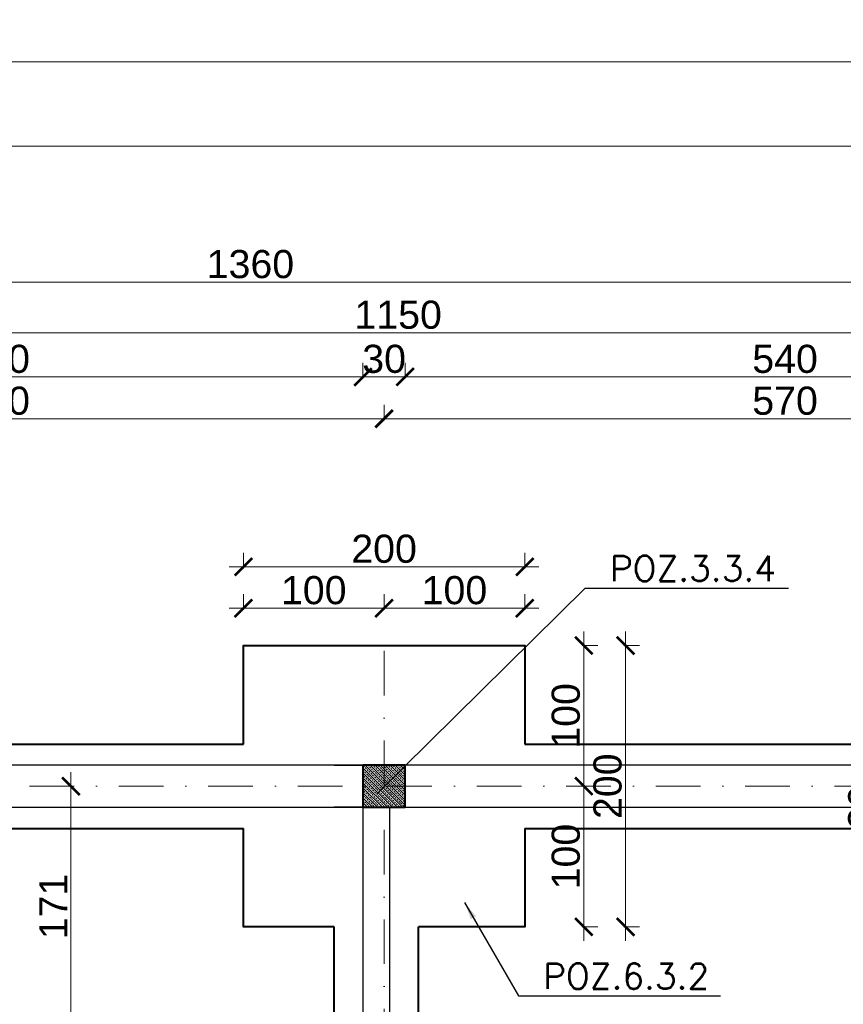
# Model space of a CAD drawing. Extents: x 4615668 to 9294084, y 5328875 to 10688993.
# Tile 14 of 67: x 4662442 to 4663027, y 5331297 to 5331997. Entities that reach past the tile are written whole.
import ezdxf

# ---------------------------------------------------------------- set-up
doc = ezdxf.new("R2010")
doc.units = 0
doc.header["$MEASUREMENT"] = 0
doc.linetypes.add('DASHDOT', pattern=[25.4, 12.7, -6.35, 0, -6.35])
for name, color, linetype, lineweight in [('hatch', 253, 'Continuous', 0), ('k', 7, 'Continuous', 13), ('K-OPISY', 252, 'Continuous', 15), ('K-SCIANY CIENKI', 163, 'Continuous', 30), ('K-SCIANY GRUBY', 195, 'Continuous', 40), ('K-WIDOK', 45, 'Continuous', 20), ('K-WYMIARY', 7, 'Continuous', 15), ('Osie', 175, 'DASHDOT', 9)]:
    doc.layers.add(name, color=color, linetype=linetype, lineweight=lineweight)
doc.styles.add('Arial Narrow 20', font='arial.ttf', dxfattribs={"height": 20})
doc.styles.add('Simplex', font='simplex.shx')
doc.dimstyles.new('1do100 ok', dxfattribs={"dimscale": 0.5, "dimtxt": 12, "dimasz": 25, "dimexe": 20, "dimexo": 0, "dimgap": 5, "dimtad": 1, "dimdec": 0, "dimzin": 9, "dimtxsty": 'Arial Narrow 20', "dimblk": 'ARCHTICK', "dimcen": 3, "dimdle": 20, "dimclrd": 256, "dimclre": 256, "dimclrt": 256, "dimadec": 0, "dimazin": 2, "dimtfac": 1, "dimtdec": 0, "dimtix": 1, "dimtmove": 2, "dimatfit": 3, "dimldrblk": 'NONE', "dimfxl": 0, "dimtvp": 1, "dimtolj": 1, "dimtzin": 0, "dimlwd": 5, "dimlwe": 5, "dimarcsym": 0})
doc.dimstyles.new('1do50', dxfattribs={"dimscale": 5, "dimtxt": 2.5, "dimasz": 2.5, "dimexe": 2.5, "dimexo": 0.5, "dimgap": 1, "dimtad": 1, "dimdec": 1, "dimrnd": 0.5, "dimzin": 12, "dimdsep": 46, "dimtxsty": 'Simplex', "dimblk": 'OBLIQUE', "dimcen": 0.5, "dimdle": 2.5, "dimclrd": 256, "dimclre": 256, "dimclrt": 256, "dimadec": 1, "dimazin": 3, "dimtfac": 1, "dimtdec": 1, "dimtix": 1, "dimtmove": 0, "dimatfit": 3, "dimfxl": 0, "dimtolj": 1, "dimtzin": 0, "dimarcsym": 0})

# ---------------------------------------------------------------- blocks, each defined once
blk = doc.blocks.new('_Oblique')
at = {"color": 0, "linetype": 'ByBlock', "lineweight": -2}
blk.add_line((-0.5, -0.5), (0.5, 0.5), dxfattribs=at)
blk = doc.blocks.new('G$C61CBF25F')
at = {"layer": 'Osie', "lineweight": 0, "ltscale": 2.5}
for p, q in [((855, 0), (855, 1880)), ((1525, 1780), (204.85, 1780)), ((1525, 1780), (204.85, 1780))]:
    blk.add_line(p, q, dxfattribs=at)
blk = doc.blocks.new('_ArchTick')
at = {"color": 0, "linetype": 'ByBlock', "const_width": 0.15}
blk.add_lwpolyline([(-0.5, -0.5), (0.5, 0.5)], dxfattribs=at)
blk = doc.blocks.new('*D7193')
at = {"layer": 'Defpoints', "color": 0}
for p in [(4662700.74, 5331713.66), (4662700.74, 5331520.52), (4662150.74, 5331466.58)]:
    blk.add_point(p, dxfattribs=at)
at = {"layer": 'k', "lineweight": 5, "ltscale": 40}
for p, q in [((4662150.74, 5331712.41), (4662150.74, 5331723.66)), ((4662700.74, 5331712.41), (4662700.74, 5331723.66)), ((4662140.74, 5331713.66), (4662710.74, 5331713.66))]:
    blk.add_line(p, q, dxfattribs=at)
at = {"layer": 'k', "linetype": 'ByBlock', "lineweight": 5, "xscale": 12.5, "yscale": 12.5, "zscale": 12.5, "rotation": 180}
blk.add_blockref('_ArchTick', (4662150.74, 5331713.66), dxfattribs=at)
at = {"layer": 'k', "linetype": 'ByBlock', "lineweight": 5, "xscale": 12.5, "yscale": 12.5, "zscale": 12.5}
blk.add_blockref('_ArchTick', (4662700.74, 5331713.66), dxfattribs=at)
at = {"layer": 'k', "lineweight": 0, "ltscale": 40, "insert": (4662425.74, 5331726.37), "char_height": 20, "attachment_point": 5, "style": 'Arial Narrow 20'}
blk.add_mtext('\\A1;550', dxfattribs=at)
blk = doc.blocks.new('_None')
blk = doc.blocks.new('*D7194')
at = {"layer": 'Defpoints', "color": 0}
for p in [(4663270.74, 5331713.66), (4663270.74, 5331539.84), (4662700.74, 5331520.52)]:
    blk.add_point(p, dxfattribs=at)
at = {"layer": 'k', "lineweight": 5, "ltscale": 40}
for p, q in [((4662700.74, 5331712.41), (4662700.74, 5331723.66)), ((4663270.74, 5331712.41), (4663270.74, 5331723.66)), ((4662690.74, 5331713.66), (4663280.74, 5331713.66))]:
    blk.add_line(p, q, dxfattribs=at)
at = {"layer": 'k', "linetype": 'ByBlock', "lineweight": 5, "xscale": 12.5, "yscale": 12.5, "zscale": 12.5, "rotation": 180}
blk.add_blockref('_ArchTick', (4662700.74, 5331713.66), dxfattribs=at)
at = {"layer": 'k', "linetype": 'ByBlock', "lineweight": 5, "xscale": 12.5, "yscale": 12.5, "zscale": 12.5}
blk.add_blockref('_ArchTick', (4663270.74, 5331713.66), dxfattribs=at)
at = {"layer": 'k', "lineweight": 0, "ltscale": 40, "insert": (4662985.74, 5331726.37), "char_height": 20, "attachment_point": 5, "style": 'Arial Narrow 20'}
blk.add_mtext('\\A1;570', dxfattribs=at)
blk = doc.blocks.new('*D7279')
at = {"layer": 'Defpoints', "color": 0}
for p in [(4662700.74, 5331578.96), (4662600.74, 5331552.38), (4662700.74, 5331552.38)]:
    blk.add_point(p, dxfattribs=at)
at = {"layer": 'k', "lineweight": 5, "ltscale": 40}
for p, q in [((4662600.74, 5331577.71), (4662600.74, 5331588.96)), ((4662700.74, 5331577.71), (4662700.74, 5331588.96)), ((4662590.74, 5331578.96), (4662710.74, 5331578.96))]:
    blk.add_line(p, q, dxfattribs=at)
at = {"layer": 'k', "linetype": 'ByBlock', "lineweight": 5, "xscale": 12.5, "yscale": 12.5, "zscale": 12.5, "rotation": 180}
blk.add_blockref('_ArchTick', (4662600.74, 5331578.96), dxfattribs=at)
at = {"layer": 'k', "linetype": 'ByBlock', "lineweight": 5, "xscale": 12.5, "yscale": 12.5, "zscale": 12.5}
blk.add_blockref('_ArchTick', (4662700.74, 5331578.96), dxfattribs=at)
at = {"layer": 'k', "lineweight": 0, "ltscale": 40, "insert": (4662650.74, 5331591.67), "char_height": 20, "attachment_point": 5, "style": 'Arial Narrow 20'}
blk.add_mtext('\\A1;100', dxfattribs=at)
blk = doc.blocks.new('*D7280')
at = {"layer": 'Defpoints', "color": 0}
for p in [(4662800.74, 5331578.96), (4662700.74, 5331552.38), (4662800.74, 5331552.38)]:
    blk.add_point(p, dxfattribs=at)
at = {"layer": 'k', "lineweight": 5, "ltscale": 40}
for p, q in [((4662700.74, 5331577.71), (4662700.74, 5331588.96)), ((4662800.74, 5331577.71), (4662800.74, 5331588.96)), ((4662690.74, 5331578.96), (4662810.74, 5331578.96))]:
    blk.add_line(p, q, dxfattribs=at)
at = {"layer": 'k', "linetype": 'ByBlock', "lineweight": 5, "xscale": 12.5, "yscale": 12.5, "zscale": 12.5, "rotation": 180}
blk.add_blockref('_ArchTick', (4662700.74, 5331578.96), dxfattribs=at)
at = {"layer": 'k', "linetype": 'ByBlock', "lineweight": 5, "xscale": 12.5, "yscale": 12.5, "zscale": 12.5}
blk.add_blockref('_ArchTick', (4662800.74, 5331578.96), dxfattribs=at)
at = {"layer": 'k', "lineweight": 0, "ltscale": 40, "insert": (4662750.74, 5331591.67), "char_height": 20, "attachment_point": 5, "style": 'Arial Narrow 20'}
blk.add_mtext('\\A1;100', dxfattribs=at)
blk = doc.blocks.new('*D7281')
at = {"layer": 'Defpoints', "color": 0}
for p in [(4662800.74, 5331608.39), (4662600.74, 5331552.38), (4662800.74, 5331552.38)]:
    blk.add_point(p, dxfattribs=at)
at = {"layer": 'k', "lineweight": 5, "ltscale": 40}
for p, q in [((4662600.74, 5331607.14), (4662600.74, 5331618.39)), ((4662800.74, 5331607.14), (4662800.74, 5331618.39)), ((4662590.74, 5331608.39), (4662810.74, 5331608.39))]:
    blk.add_line(p, q, dxfattribs=at)
at = {"layer": 'k', "linetype": 'ByBlock', "lineweight": 5, "xscale": 12.5, "yscale": 12.5, "zscale": 12.5, "rotation": 180}
blk.add_blockref('_ArchTick', (4662600.74, 5331608.39), dxfattribs=at)
at = {"layer": 'k', "linetype": 'ByBlock', "lineweight": 5, "xscale": 12.5, "yscale": 12.5, "zscale": 12.5}
blk.add_blockref('_ArchTick', (4662800.74, 5331608.39), dxfattribs=at)
at = {"layer": 'k', "lineweight": 0, "ltscale": 40, "insert": (4662700.74, 5331621.1), "char_height": 20, "attachment_point": 5, "style": 'Arial Narrow 20'}
blk.add_mtext('\\A1;200', dxfattribs=at)
blk = doc.blocks.new('*D7282')
at = {"layer": 'Defpoints', "color": 0}
for p in [(4662800.74, 5331552.38), (4662800.74, 5331452.38), (4662842.69, 5331452.38)]:
    blk.add_point(p, dxfattribs=at)
at = {"layer": 'k', "lineweight": 5, "ltscale": 40}
for p, q in [((4662842.69, 5331562.38), (4662842.69, 5331442.38)), ((4662841.44, 5331552.38), (4662852.69, 5331552.38)), ((4662841.44, 5331452.38), (4662852.69, 5331452.38))]:
    blk.add_line(p, q, dxfattribs=at)
at = {"layer": 'k', "linetype": 'ByBlock', "lineweight": 5, "xscale": 12.5, "yscale": 12.5, "zscale": 12.5}
for p, rotation in [((4662842.69, 5331552.38), 90), ((4662842.69, 5331452.38), 270)]:
    blk.add_blockref('_ArchTick', p, dxfattribs=dict(at, rotation=rotation))
at = {"layer": 'k', "lineweight": 0, "ltscale": 40, "insert": (4662829.98, 5331502.38), "char_height": 20, "attachment_point": 5, "rotation": 90, "style": 'Arial Narrow 20'}
blk.add_mtext('\\A1;100', dxfattribs=at)
blk = doc.blocks.new('*D7283')
at = {"layer": 'Defpoints', "color": 0}
for p in [(4662800.74, 5331452.38), (4662800.74, 5331352.38), (4662842.69, 5331352.38)]:
    blk.add_point(p, dxfattribs=at)
at = {"layer": 'k', "lineweight": 5, "ltscale": 40}
for p, q in [((4662842.69, 5331462.38), (4662842.69, 5331342.38)), ((4662841.44, 5331452.38), (4662852.69, 5331452.38)), ((4662841.44, 5331352.38), (4662852.69, 5331352.38))]:
    blk.add_line(p, q, dxfattribs=at)
at = {"layer": 'k', "linetype": 'ByBlock', "lineweight": 5, "xscale": 12.5, "yscale": 12.5, "zscale": 12.5}
for p, rotation in [((4662842.69, 5331452.38), 90), ((4662842.69, 5331352.38), 270)]:
    blk.add_blockref('_ArchTick', p, dxfattribs=dict(at, rotation=rotation))
at = {"layer": 'k', "lineweight": 0, "ltscale": 40, "insert": (4662829.98, 5331402.38), "char_height": 20, "attachment_point": 5, "rotation": 90, "style": 'Arial Narrow 20'}
blk.add_mtext('\\A1;100', dxfattribs=at)
blk = doc.blocks.new('*D7284')
at = {"layer": 'Defpoints', "color": 0}
for p in [(4662800.74, 5331552.38), (4662872.38, 5331552.38), (4662800.74, 5331352.38)]:
    blk.add_point(p, dxfattribs=at)
at = {"layer": 'k', "lineweight": 5, "ltscale": 40}
for p, q in [((4662872.38, 5331342.38), (4662872.38, 5331562.38)), ((4662871.13, 5331552.38), (4662882.38, 5331552.38)), ((4662871.13, 5331352.38), (4662882.38, 5331352.38))]:
    blk.add_line(p, q, dxfattribs=at)
at = {"layer": 'k', "linetype": 'ByBlock', "lineweight": 5, "xscale": 12.5, "yscale": 12.5, "zscale": 12.5}
for p, rotation in [((4662872.38, 5331552.38), 90), ((4662872.38, 5331352.38), 270)]:
    blk.add_blockref('_ArchTick', p, dxfattribs=dict(at, rotation=rotation))
at = {"layer": 'k', "lineweight": 0, "ltscale": 40, "insert": (4662859.67, 5331452.38), "char_height": 20, "attachment_point": 5, "rotation": 90, "style": 'Arial Narrow 20'}
blk.add_mtext('\\A1;200', dxfattribs=at)
blk = doc.blocks.new('*D7286')
at = {"layer": 'Defpoints', "color": 0}
for p in [(4662715.74, 5331743.41), (4662715.74, 5331467.38), (4663255.74, 5331467.38)]:
    blk.add_point(p, dxfattribs=at)
at = {"layer": 'k', "lineweight": 5, "ltscale": 40}
for p, q in [((4662715.74, 5331742.16), (4662715.74, 5331753.41)), ((4663255.74, 5331742.16), (4663255.74, 5331753.41)), ((4663265.74, 5331743.41), (4662705.74, 5331743.41))]:
    blk.add_line(p, q, dxfattribs=at)
at = {"layer": 'k', "linetype": 'ByBlock', "lineweight": 5, "xscale": 12.5, "yscale": 12.5, "zscale": 12.5, "rotation": 180}
blk.add_blockref('_ArchTick', (4662715.74, 5331743.41), dxfattribs=at)
at = {"layer": 'k', "linetype": 'ByBlock', "lineweight": 5, "xscale": 12.5, "yscale": 12.5, "zscale": 12.5}
blk.add_blockref('_ArchTick', (4663255.74, 5331743.41), dxfattribs=at)
at = {"layer": 'k', "lineweight": 0, "ltscale": 40, "insert": (4662985.74, 5331756.12), "char_height": 20, "attachment_point": 5, "style": 'Arial Narrow 20'}
blk.add_mtext('\\A1;540', dxfattribs=at)
blk = doc.blocks.new('*D7287')
at = {"layer": 'Defpoints', "color": 0}
for p in [(4662685.74, 5331743.41), (4662685.74, 5331467.38), (4662715.74, 5331467.38)]:
    blk.add_point(p, dxfattribs=at)
at = {"layer": 'k', "lineweight": 5, "ltscale": 40}
for p, q in [((4662685.74, 5331742.16), (4662685.74, 5331753.41)), ((4662715.74, 5331742.16), (4662715.74, 5331753.41)), ((4662685.74, 5331743.41), (4662673.24, 5331743.41)), ((4662725.74, 5331743.41), (4662675.74, 5331743.41)), ((4662715.74, 5331743.41), (4662728.24, 5331743.41))]:
    blk.add_line(p, q, dxfattribs=at)
at = {"layer": 'k', "linetype": 'ByBlock', "lineweight": 5, "xscale": 12.5, "yscale": 12.5, "zscale": 12.5}
blk.add_blockref('_ArchTick', (4662685.74, 5331743.41), dxfattribs=at)
at = {"layer": 'k', "linetype": 'ByBlock', "lineweight": 5, "xscale": 12.5, "yscale": 12.5, "zscale": 12.5, "rotation": 180}
blk.add_blockref('_ArchTick', (4662715.74, 5331743.41), dxfattribs=at)
at = {"layer": 'k', "lineweight": 0, "ltscale": 40, "insert": (4662700.74, 5331756.13), "char_height": 20, "attachment_point": 5, "style": 'Arial Narrow 20'}
blk.add_mtext('\\A1;30', dxfattribs=at)
blk = doc.blocks.new('*D7288')
at = {"layer": 'Defpoints', "color": 0}
for p in [(4662165.74, 5331743.41), (4662165.74, 5331467.38), (4662685.74, 5331467.38)]:
    blk.add_point(p, dxfattribs=at)
at = {"layer": 'k', "lineweight": 5, "ltscale": 40}
for p, q in [((4662165.74, 5331742.16), (4662165.74, 5331753.41)), ((4662685.74, 5331742.16), (4662685.74, 5331753.41)), ((4662695.74, 5331743.41), (4662155.74, 5331743.41))]:
    blk.add_line(p, q, dxfattribs=at)
at = {"layer": 'k', "linetype": 'ByBlock', "lineweight": 5, "xscale": 12.5, "yscale": 12.5, "zscale": 12.5, "rotation": 180}
blk.add_blockref('_ArchTick', (4662165.74, 5331743.41), dxfattribs=at)
at = {"layer": 'k', "linetype": 'ByBlock', "lineweight": 5, "xscale": 12.5, "yscale": 12.5, "zscale": 12.5}
blk.add_blockref('_ArchTick', (4662685.74, 5331743.41), dxfattribs=at)
at = {"layer": 'k', "lineweight": 0, "ltscale": 40, "insert": (4662425.74, 5331756.12), "char_height": 20, "attachment_point": 5, "style": 'Arial Narrow 20'}
blk.add_mtext('\\A1;520', dxfattribs=at)
blk = doc.blocks.new('*D7298')
at = {"layer": 'Defpoints', "color": 0}
for p in [(4662533.23, 5331452.38), (4662478.18, 5331281.37), (4662533.23, 5331281.37)]:
    blk.add_point(p, dxfattribs=at)
at = {"layer": 'k', "lineweight": 5, "ltscale": 40}
for p, q in [((4662478.18, 5331462.38), (4662478.18, 5331271.37)), ((4662479.43, 5331452.38), (4662468.18, 5331452.38)), ((4662479.43, 5331281.37), (4662468.18, 5331281.37))]:
    blk.add_line(p, q, dxfattribs=at)
at = {"layer": 'k', "linetype": 'ByBlock', "lineweight": 5, "xscale": 12.5, "yscale": 12.5, "zscale": 12.5}
for p, rotation in [((4662478.18, 5331452.38), 90), ((4662478.18, 5331281.37), 270)]:
    blk.add_blockref('_ArchTick', p, dxfattribs=dict(at, rotation=rotation))
at = {"layer": 'k', "lineweight": 0, "ltscale": 40, "insert": (4662465.64, 5331366.88), "char_height": 20, "attachment_point": 5, "rotation": 90, "style": 'Arial Narrow 20'}
blk.add_mtext('\\A1;171', dxfattribs=at)
blk = doc.blocks.new('*D7316')
at = {"layer": 'Defpoints', "color": 0}
for p in [(4663285.74, 5331774.81), (4662135.74, 5331467.38), (4663285.74, 5331467.38)]:
    blk.add_point(p, dxfattribs=at)
at = {"layer": 'k', "lineweight": 5, "ltscale": 40}
for p, q in [((4662135.74, 5331773.56), (4662135.74, 5331784.81)), ((4663285.74, 5331773.56), (4663285.74, 5331784.81)), ((4662125.74, 5331774.81), (4663295.74, 5331774.81))]:
    blk.add_line(p, q, dxfattribs=at)
at = {"layer": 'k', "linetype": 'ByBlock', "lineweight": 5, "xscale": 12.5, "yscale": 12.5, "zscale": 12.5, "rotation": 180}
blk.add_blockref('_ArchTick', (4662135.74, 5331774.81), dxfattribs=at)
at = {"layer": 'k', "linetype": 'ByBlock', "lineweight": 5, "xscale": 12.5, "yscale": 12.5, "zscale": 12.5}
blk.add_blockref('_ArchTick', (4663285.74, 5331774.81), dxfattribs=at)
at = {"layer": 'k', "lineweight": 0, "ltscale": 40, "insert": (4662710.74, 5331787.52), "char_height": 20, "attachment_point": 5, "style": 'Arial Narrow 20'}
blk.add_mtext('\\A1;1150', dxfattribs=at)
blk = doc.blocks.new('*D7317')
at = {"layer": 'Defpoints', "color": 0}
for p in [(4661925.74, 5331810.79), (4663285.74, 5331467.38), (4661925.74, 5330927.38)]:
    blk.add_point(p, dxfattribs=at)
at = {"layer": 'k', "lineweight": 5, "ltscale": 40}
for p, q in [((4661925.74, 5331809.54), (4661925.74, 5331820.79)), ((4663285.74, 5331809.54), (4663285.74, 5331820.79)), ((4663295.74, 5331810.79), (4661915.74, 5331810.79))]:
    blk.add_line(p, q, dxfattribs=at)
at = {"layer": 'k', "linetype": 'ByBlock', "lineweight": 5, "xscale": 12.5, "yscale": 12.5, "zscale": 12.5, "rotation": 180}
blk.add_blockref('_ArchTick', (4661925.74, 5331810.79), dxfattribs=at)
at = {"layer": 'k', "linetype": 'ByBlock', "lineweight": 5, "xscale": 12.5, "yscale": 12.5, "zscale": 12.5}
blk.add_blockref('_ArchTick', (4663285.74, 5331810.79), dxfattribs=at)
at = {"layer": 'k', "lineweight": 0, "ltscale": 40, "insert": (4662605.74, 5331823.51), "char_height": 20, "attachment_point": 5, "style": 'Arial Narrow 20'}
blk.add_mtext('\\A1;1360', dxfattribs=at)
blk = doc.blocks.new('*D7343')
at = {"layer": 'Defpoints', "color": 0}
for p in [(4663047.03, 5331452.38), (4663014.12, 5331422.38), (4663053.43, 5331422.38)]:
    blk.add_point(p, dxfattribs=at)
at = {"layer": 'k', "lineweight": 5, "ltscale": 40}
for p, q in [((4663053.43, 5331452.38), (4663053.43, 5331464.88)), ((4663053.43, 5331462.38), (4663053.43, 5331412.38)), ((4663052.18, 5331452.38), (4663063.43, 5331452.38)), ((4663052.18, 5331422.38), (4663063.43, 5331422.38)), ((4663053.43, 5331422.38), (4663053.43, 5331409.88))]:
    blk.add_line(p, q, dxfattribs=at)
at = {"layer": 'k', "linetype": 'ByBlock', "lineweight": 5, "xscale": 12.5, "yscale": 12.5, "zscale": 12.5}
for p, rotation in [((4663053.43, 5331452.38), 270), ((4663053.43, 5331422.38), 90)]:
    blk.add_blockref('_ArchTick', p, dxfattribs=dict(at, rotation=rotation))
at = {"layer": 'k', "lineweight": 0, "ltscale": 40, "insert": (4663040.71, 5331437.38), "char_height": 20, "attachment_point": 5, "rotation": 90, "style": 'Arial Narrow 20'}
blk.add_mtext('\\A1;30', dxfattribs=at)

msp = doc.modelspace()

# ---------------------------------------------------------------- linework, layer by layer
at = {"layer": 'hatch', "color": 252}
for points in [[(4660525.34, 5331967.4), (4664725.34, 5331967.4), (4664725.34, 5334937.4), (4660525.34, 5334937.4)], [(4660525.34, 5331967.4), (4664725.34, 5331967.4), (4664725.34, 5334937.4), (4660525.34, 5334937.4)], [(4660525.34, 5328982.36), (4664725.34, 5328982.36), (4664725.34, 5331967.4), (4660525.34, 5331967.4)], [(4660525.34, 5328982.36), (4664725.34, 5328982.36), (4664725.34, 5331967.4), (4660525.34, 5331967.4)], [(4660845.34, 5331907.4), (4664665.34, 5331907.4), (4664665.34, 5329042.36), (4660845.34, 5329042.36)]]:
    msp.add_lwpolyline(points, close=True, dxfattribs=at)
at = {"layer": 'K-SCIANY CIENKI'}
for p, q in [((4663255.74, 5331467.38), (4662165.74, 5331467.38)), ((4662554.24, 5331467.38), (4662165.74, 5331467.38)), ((4662665.24, 5331467.38), (4662685.74, 5331467.38)), ((4662685.74, 5331467.38), (4662685.74, 5331437.38)), ((4662755.74, 5331467.38), (4662715.74, 5331467.38)), ((4662715.74, 5331467.38), (4662715.74, 5331437.38)), ((4662165.74, 5331437.38), (4662554.24, 5331437.38)), ((4662171.11, 5331437.38), (4663255.74, 5331437.38)), ((4662685.74, 5331437.38), (4662665.24, 5331437.38)), ((4662704.74, 5331437.38), (4662685.74, 5331437.38)), ((4662685.74, 5331437.38), (4662685.74, 5331271.75)), ((4662704.74, 5331271.75), (4662704.74, 5331437.38)), ((4662715.74, 5331437.38), (4662755.74, 5331437.38))]:
    msp.add_line(p, q, dxfattribs=at)
at = {"layer": 'K-SCIANY GRUBY'}
for p, q in [((4662210.74, 5331482.38), (4662600.74, 5331482.38)), ((4662800.74, 5331482.38), (4663211.57, 5331482.38)), ((4662715.74, 5331467.38), (4662685.74, 5331467.38)), ((4662685.74, 5331467.38), (4662685.74, 5331437.38)), ((4662715.74, 5331437.38), (4662715.74, 5331467.38)), ((4662685.74, 5331437.38), (4662715.74, 5331437.38)), ((4662210.74, 5331422.38), (4662600.74, 5331422.38)), ((4662800.74, 5331422.38), (4663211.57, 5331422.38)), ((4662665.22, 5331037.38), (4662665.22, 5331352.38)), ((4662725.22, 5331037.38), (4662725.22, 5331352.38))]:
    msp.add_line(p, q, dxfattribs=at)
for points in [[(4662600.74, 5331482.38), (4662600.74, 5331552.38), (4662800.74, 5331552.38), (4662800.74, 5331482.38)], [(4662665.22, 5331352.38), (4662600.74, 5331352.38), (4662600.74, 5331422.38)], [(4662800.74, 5331422.38), (4662800.74, 5331352.38), (4662725.22, 5331352.38)]]:
    msp.add_lwpolyline(points, dxfattribs=at)
at = {"layer": 'K-WIDOK', "linetype": 'Continuous', "lineweight": 0}
for p, q in [((4662685.98, 5331466.98), (4662686.86, 5331466.09)), ((4662687.35, 5331467.38), (4662715.74, 5331438.98)), ((4662689.11, 5331467.38), (4662689.96, 5331466.54)), ((4662690.4, 5331466.09), (4662691.28, 5331465.21)), ((4662690.88, 5331467.38), (4662715.74, 5331442.52)), ((4662692.65, 5331467.38), (4662693.05, 5331466.98)), ((4662693.49, 5331466.54), (4662694.38, 5331465.65)), ((4662694.42, 5331467.38), (4662715.74, 5331446.05)), ((4662696.59, 5331466.98), (4662697.47, 5331466.09)), ((4662697.95, 5331467.38), (4662715.74, 5331449.59)), ((4662699.72, 5331467.38), (4662700.56, 5331466.54)), ((4662701, 5331466.09), (4662701.89, 5331465.21)), ((4662701.49, 5331467.38), (4662715.74, 5331453.12)), ((4662703.26, 5331467.38), (4662703.66, 5331466.98)), ((4662704.1, 5331466.54), (4662704.98, 5331465.65)), ((4662705.02, 5331467.38), (4662715.74, 5331456.66)), ((4662707.19, 5331466.98), (4662708.08, 5331466.09)), ((4662708.56, 5331467.38), (4662715.74, 5331460.19)), ((4662710.33, 5331467.38), (4662711.17, 5331466.54)), ((4662711.61, 5331466.09), (4662712.5, 5331465.21)), ((4662712.09, 5331467.38), (4662715.74, 5331463.73)), ((4662713.86, 5331467.38), (4662714.26, 5331466.98)), ((4662714.7, 5331466.54), (4662715.59, 5331465.65)), ((4662715.63, 5331467.38), (4662715.74, 5331467.27)), ((4662685.74, 5331465.45), (4662713.81, 5331437.38)), ((4662685.74, 5331463.68), (4662686.42, 5331463)), ((4662685.74, 5331461.91), (4662710.27, 5331437.38)), ((4662685.74, 5331460.14), (4662685.98, 5331459.91)), ((4662686.42, 5331459.47), (4662687.3, 5331458.58)), ((4662686.86, 5331462.56), (4662687.75, 5331461.68)), ((4662687.3, 5331465.65), (4662688.19, 5331464.77)), ((4662688.19, 5331461.23), (4662689.07, 5331460.35)), ((4662688.63, 5331464.33), (4662689.51, 5331463.44)), ((4662689.51, 5331459.91), (4662690.4, 5331459.02)), ((4662689.96, 5331463), (4662690.84, 5331462.12)), ((4662691.28, 5331461.68), (4662692.17, 5331460.79)), ((4662691.72, 5331464.77), (4662692.61, 5331463.89)), ((4662692.61, 5331460.35), (4662693.49, 5331459.47)), ((4662693.05, 5331463.44), (4662693.93, 5331462.56)), ((4662693.93, 5331459.02), (4662694.82, 5331458.14)), ((4662694.38, 5331462.12), (4662695.26, 5331461.23)), ((4662694.82, 5331465.21), (4662695.7, 5331464.33)), ((4662695.7, 5331460.79), (4662696.59, 5331459.91)), ((4662696.14, 5331463.89), (4662697.03, 5331463)), ((4662697.03, 5331459.47), (4662697.91, 5331458.58)), ((4662697.47, 5331462.56), (4662698.35, 5331461.68)), ((4662697.91, 5331465.65), (4662698.79, 5331464.77)), ((4662698.79, 5331461.23), (4662699.68, 5331460.35)), ((4662699.24, 5331464.33), (4662700.12, 5331463.44)), ((4662700.12, 5331459.91), (4662701, 5331459.02)), ((4662700.56, 5331463), (4662701.45, 5331462.12)), ((4662701.89, 5331461.68), (4662702.77, 5331460.79)), ((4662702.33, 5331464.77), (4662703.21, 5331463.89)), ((4662703.21, 5331460.35), (4662704.1, 5331459.47)), ((4662703.66, 5331463.44), (4662704.54, 5331462.56)), ((4662704.54, 5331459.02), (4662705.42, 5331458.14)), ((4662704.98, 5331462.12), (4662705.87, 5331461.23)), ((4662705.42, 5331465.21), (4662706.31, 5331464.33)), ((4662706.31, 5331460.79), (4662707.19, 5331459.91)), ((4662706.75, 5331463.89), (4662707.63, 5331463)), ((4662707.63, 5331459.47), (4662708.52, 5331458.58)), ((4662708.08, 5331462.56), (4662708.96, 5331461.68)), ((4662708.52, 5331465.65), (4662709.4, 5331464.77)), ((4662709.4, 5331461.23), (4662710.29, 5331460.35)), ((4662709.84, 5331464.33), (4662710.73, 5331463.44)), ((4662710.73, 5331459.91), (4662711.61, 5331459.02)), ((4662711.17, 5331463), (4662712.05, 5331462.12)), ((4662712.5, 5331461.68), (4662713.38, 5331460.79)), ((4662712.94, 5331464.77), (4662713.82, 5331463.89)), ((4662713.82, 5331460.35), (4662714.7, 5331459.47)), ((4662714.26, 5331463.44), (4662715.15, 5331462.56)), ((4662715.15, 5331459.02), (4662715.74, 5331458.43)), ((4662715.59, 5331462.12), (4662715.74, 5331461.96)), ((4662685.74, 5331458.37), (4662706.74, 5331437.38)), ((4662685.74, 5331454.84), (4662703.2, 5331437.38)), ((4662685.74, 5331453.07), (4662686.42, 5331452.39)), ((4662685.98, 5331456.37), (4662686.86, 5331455.49)), ((4662686.86, 5331451.95), (4662687.75, 5331451.07)), ((4662687.3, 5331455.05), (4662688.19, 5331454.16)), ((4662687.75, 5331458.14), (4662688.63, 5331457.26)), ((4662688.63, 5331453.72), (4662689.51, 5331452.84)), ((4662689.07, 5331456.81), (4662689.96, 5331455.93)), ((4662689.96, 5331452.39), (4662690.84, 5331451.51)), ((4662690.4, 5331455.49), (4662691.28, 5331454.6)), ((4662690.84, 5331458.58), (4662691.72, 5331457.7)), ((4662691.72, 5331454.16), (4662692.61, 5331453.28)), ((4662692.17, 5331457.26), (4662693.05, 5331456.37)), ((4662693.05, 5331452.84), (4662693.93, 5331451.95)), ((4662693.49, 5331455.93), (4662694.38, 5331455.05)), ((4662694.82, 5331454.6), (4662695.7, 5331453.72)), ((4662695.26, 5331457.7), (4662696.14, 5331456.81)), ((4662696.14, 5331453.28), (4662697.03, 5331452.39)), ((4662696.59, 5331456.37), (4662697.47, 5331455.49)), ((4662697.47, 5331451.95), (4662698.35, 5331451.07)), ((4662697.91, 5331455.05), (4662698.79, 5331454.16)), ((4662698.35, 5331458.14), (4662699.24, 5331457.26)), ((4662699.24, 5331453.72), (4662700.12, 5331452.84)), ((4662699.68, 5331456.81), (4662700.56, 5331455.93)), ((4662700.56, 5331452.39), (4662701.45, 5331451.51)), ((4662701, 5331455.49), (4662701.89, 5331454.6)), ((4662701.45, 5331458.58), (4662702.33, 5331457.7)), ((4662702.33, 5331454.16), (4662703.21, 5331453.28)), ((4662702.77, 5331457.26), (4662703.66, 5331456.37)), ((4662703.66, 5331452.84), (4662704.54, 5331451.95)), ((4662704.1, 5331455.93), (4662704.98, 5331455.05)), ((4662705.42, 5331454.6), (4662706.31, 5331453.72)), ((4662705.87, 5331457.7), (4662706.75, 5331456.81)), ((4662706.75, 5331453.28), (4662707.63, 5331452.39)), ((4662707.19, 5331456.37), (4662708.08, 5331455.49)), ((4662708.08, 5331451.95), (4662708.96, 5331451.07)), ((4662708.52, 5331455.05), (4662709.4, 5331454.16)), ((4662708.96, 5331458.14), (4662709.84, 5331457.26)), ((4662709.84, 5331453.72), (4662710.73, 5331452.84)), ((4662710.29, 5331456.81), (4662711.17, 5331455.93)), ((4662711.17, 5331452.39), (4662712.05, 5331451.51)), ((4662711.61, 5331455.49), (4662712.5, 5331454.6)), ((4662712.05, 5331458.58), (4662712.94, 5331457.7)), ((4662712.94, 5331454.16), (4662713.82, 5331453.28)), ((4662713.38, 5331457.26), (4662714.26, 5331456.37)), ((4662714.26, 5331452.84), (4662715.15, 5331451.95)), ((4662714.7, 5331455.93), (4662715.59, 5331455.05)), ((4662685.74, 5331451.3), (4662699.67, 5331437.38)), ((4662685.74, 5331449.54), (4662685.98, 5331449.3)), ((4662685.74, 5331447.77), (4662696.13, 5331437.38)), ((4662685.98, 5331445.77), (4662686.86, 5331444.88)), ((4662686.42, 5331448.86), (4662687.3, 5331447.98)), ((4662687.75, 5331447.53), (4662688.63, 5331446.65)), ((4662688.19, 5331450.63), (4662689.07, 5331449.74)), ((4662689.07, 5331446.21), (4662689.96, 5331445.32)), ((4662689.51, 5331449.3), (4662690.4, 5331448.42)), ((4662690.4, 5331444.88), (4662691.28, 5331444)), ((4662690.84, 5331447.98), (4662691.72, 5331447.09)), ((4662691.28, 5331451.07), (4662692.17, 5331450.19)), ((4662692.17, 5331446.65), (4662693.05, 5331445.77)), ((4662692.61, 5331449.74), (4662693.49, 5331448.86)), ((4662693.49, 5331445.32), (4662694.38, 5331444.44)), ((4662693.93, 5331448.42), (4662694.82, 5331447.53)), ((4662694.38, 5331451.51), (4662695.26, 5331450.63)), ((4662695.26, 5331447.09), (4662696.14, 5331446.21)), ((4662695.7, 5331450.19), (4662696.59, 5331449.3)), ((4662696.59, 5331445.77), (4662697.47, 5331444.88)), ((4662697.03, 5331448.86), (4662697.91, 5331447.98)), ((4662698.35, 5331447.53), (4662699.24, 5331446.65)), ((4662698.79, 5331450.63), (4662699.68, 5331449.74)), ((4662699.68, 5331446.21), (4662700.56, 5331445.32)), ((4662700.12, 5331449.3), (4662701, 5331448.42)), ((4662701, 5331444.88), (4662701.89, 5331444)), ((4662701.45, 5331447.98), (4662702.33, 5331447.09)), ((4662701.89, 5331451.07), (4662702.77, 5331450.19)), ((4662702.77, 5331446.65), (4662703.66, 5331445.77)), ((4662703.21, 5331449.74), (4662704.1, 5331448.86)), ((4662704.1, 5331445.32), (4662704.98, 5331444.44)), ((4662704.54, 5331448.42), (4662705.42, 5331447.53)), ((4662704.98, 5331451.51), (4662705.87, 5331450.63)), ((4662705.87, 5331447.09), (4662706.75, 5331446.21)), ((4662706.31, 5331450.19), (4662707.19, 5331449.3)), ((4662707.19, 5331445.77), (4662708.08, 5331444.88)), ((4662707.63, 5331448.86), (4662708.52, 5331447.98)), ((4662708.96, 5331447.53), (4662709.84, 5331446.65)), ((4662709.4, 5331450.63), (4662710.29, 5331449.74)), ((4662710.29, 5331446.21), (4662711.17, 5331445.32)), ((4662710.73, 5331449.3), (4662711.61, 5331448.42)), ((4662711.61, 5331444.88), (4662712.5, 5331444)), ((4662712.05, 5331447.98), (4662712.94, 5331447.09)), ((4662712.5, 5331451.07), (4662713.38, 5331450.19)), ((4662713.38, 5331446.65), (4662714.26, 5331445.77)), ((4662713.82, 5331449.74), (4662714.7, 5331448.86)), ((4662714.7, 5331445.32), (4662715.59, 5331444.44)), ((4662715.15, 5331448.42), (4662715.74, 5331447.82)), ((4662715.59, 5331451.51), (4662715.74, 5331451.36)), ((4662685.74, 5331444.23), (4662692.6, 5331437.38)), ((4662685.74, 5331442.47), (4662686.42, 5331441.79)), ((4662685.74, 5331440.7), (4662689.06, 5331437.38)), ((4662685.74, 5331438.93), (4662685.98, 5331438.69)), ((4662686.42, 5331438.25), (4662687.29, 5331437.38)), ((4662686.86, 5331441.35), (4662687.75, 5331440.46)), ((4662687.3, 5331444.44), (4662688.19, 5331443.56)), ((4662688.19, 5331440.02), (4662689.07, 5331439.14)), ((4662688.63, 5331443.11), (4662689.51, 5331442.23)), ((4662689.51, 5331438.69), (4662690.4, 5331437.81)), ((4662689.96, 5331441.79), (4662690.84, 5331440.9)), ((4662691.28, 5331440.46), (4662692.17, 5331439.58)), ((4662691.72, 5331443.56), (4662692.61, 5331442.67)), ((4662692.61, 5331439.14), (4662693.49, 5331438.25)), ((4662693.05, 5331442.23), (4662693.93, 5331441.35)), ((4662693.93, 5331437.81), (4662694.36, 5331437.38)), ((4662694.38, 5331440.9), (4662695.26, 5331440.02)), ((4662694.82, 5331444), (4662695.7, 5331443.11)), ((4662695.7, 5331439.58), (4662696.59, 5331438.69)), ((4662696.14, 5331442.67), (4662697.03, 5331441.79)), ((4662697.03, 5331438.25), (4662697.9, 5331437.38)), ((4662697.47, 5331441.35), (4662698.35, 5331440.46)), ((4662697.91, 5331444.44), (4662698.79, 5331443.56)), ((4662698.79, 5331440.02), (4662699.68, 5331439.14)), ((4662699.24, 5331443.11), (4662700.12, 5331442.23)), ((4662700.12, 5331438.69), (4662701, 5331437.81)), ((4662700.56, 5331441.79), (4662701.45, 5331440.9)), ((4662701.89, 5331440.46), (4662702.77, 5331439.58)), ((4662702.33, 5331443.56), (4662703.21, 5331442.67)), ((4662703.21, 5331439.14), (4662704.1, 5331438.25)), ((4662703.66, 5331442.23), (4662704.54, 5331441.35)), ((4662704.54, 5331437.81), (4662704.97, 5331437.38)), ((4662704.98, 5331440.9), (4662705.87, 5331440.02)), ((4662705.42, 5331444), (4662706.31, 5331443.11)), ((4662706.31, 5331439.58), (4662707.19, 5331438.69)), ((4662706.75, 5331442.67), (4662707.63, 5331441.79)), ((4662707.63, 5331438.25), (4662708.51, 5331437.38)), ((4662708.08, 5331441.35), (4662708.96, 5331440.46)), ((4662708.52, 5331444.44), (4662709.4, 5331443.56)), ((4662709.4, 5331440.02), (4662710.29, 5331439.14)), ((4662709.84, 5331443.11), (4662710.73, 5331442.23)), ((4662710.73, 5331438.69), (4662711.61, 5331437.81)), ((4662711.17, 5331441.79), (4662712.05, 5331440.9)), ((4662712.5, 5331440.46), (4662713.38, 5331439.58)), ((4662712.94, 5331443.56), (4662713.82, 5331442.67)), ((4662713.82, 5331439.14), (4662714.7, 5331438.25)), ((4662714.26, 5331442.23), (4662715.15, 5331441.35)), ((4662715.15, 5331437.81), (4662715.58, 5331437.38)), ((4662715.59, 5331440.9), (4662715.74, 5331440.75))]:
    msp.add_line(p, q, dxfattribs=at)
at = {"layer": 'K-WYMIARY', "lineweight": 15}
msp.add_line((4662529.74, 5331437.38), (4662512.74, 5331437.38), dxfattribs=at).dxf.unprotected_set("ltscale", 0)

# ---------------------------------------------------------------- block references
at = {"lineweight": 0, "ltscale": 40}
msp.add_blockref('G$C61CBF25F', (4661845.74, 5329672.38), dxfattribs=at)

# ---------------------------------------------------------------- texts
at = {"layer": 'K-OPISY', "char_height": 18, "attachment_point": 7, "style": 'Simplex'}
for s, insert in [('{\\C0;POZ.3.3.4}', (4662861.23, 5331598.18)), ('{\\C0;POZ.6.3.2}', (4662813.79, 5331308.27))]:
    msp.add_mtext(s, dxfattribs=dict(at, insert=insert))

# ---------------------------------------------------------------- dimensions: what is measured, and where the dimension line sits
at = {"layer": 'k', "lineweight": 0, "ltscale": 40}
for base, p1, p2, picture, middle in [((4661925.74, 5331810.79), (4663285.74, 5331467.38), (4661925.74, 5330927.38), '*D7317', (4662605.74, 5331823.51)), ((4663285.74, 5331774.81), (4662135.74, 5331467.38), (4663285.74, 5331467.38), '*D7316', (4662710.74, 5331787.52)), ((4662165.74, 5331743.41), (4662685.74, 5331467.38), (4662165.74, 5331467.38), '*D7288', (4662425.74, 5331756.12)), ((4662685.74, 5331743.41), (4662715.74, 5331467.38), (4662685.74, 5331467.38), '*D7287', (4662700.74, 5331756.13)), ((4662715.74, 5331743.41), (4663255.74, 5331467.38), (4662715.74, 5331467.38), '*D7286', (4662985.74, 5331756.12)), ((4662700.74, 5331713.66), (4662150.74, 5331466.58), (4662700.74, 5331520.52), '*D7193', (4662425.74, 5331726.37)), ((4663270.74, 5331713.66), (4662700.74, 5331520.52), (4663270.74, 5331539.84), '*D7194', (4662985.74, 5331726.37)), ((4662800.74, 5331608.39), (4662600.74, 5331552.38), (4662800.74, 5331552.38), '*D7281', (4662700.74, 5331621.1)), ((4662700.74, 5331578.96), (4662600.74, 5331552.38), (4662700.74, 5331552.38), '*D7279', (4662650.74, 5331591.67)), ((4662800.74, 5331578.96), (4662700.74, 5331552.38), (4662800.74, 5331552.38), '*D7280', (4662750.74, 5331591.67))]:
    dim = msp.add_linear_dim(base=base, p1=p1, p2=p2, dimstyle='1do100 ok', override={"dimfxl": 2.5}, dxfattribs=at)
    dim.commit()
    dim.dimension.update_dxf_attribs({"geometry": picture, "text_midpoint": middle})
for base, p1, p2, picture, middle in [((4662842.69, 5331452.38), (4662800.74, 5331552.38), (4662800.74, 5331452.38), '*D7282', (4662829.98, 5331502.38)), ((4662872.38, 5331552.38), (4662800.74, 5331352.38), (4662800.74, 5331552.38), '*D7284', (4662859.67, 5331452.38)), ((4662478.18, 5331281.37), (4662533.23, 5331452.38), (4662533.23, 5331281.37), '*D7298', (4662465.64, 5331366.88)), ((4662842.69, 5331352.38), (4662800.74, 5331452.38), (4662800.74, 5331352.38), '*D7283', (4662829.98, 5331402.38)), ((4663053.43, 5331422.38), (4663047.03, 5331452.38), (4663014.12, 5331422.38), '*D7343', (4663040.71, 5331437.38))]:
    dim = msp.add_linear_dim(base=base, p1=p1, p2=p2, angle=90, dimstyle='1do100 ok', override={"dimfxl": 2.5}, dxfattribs=at)
    dim.commit()
    dim.dimension.update_dxf_attribs({"geometry": picture, "text_midpoint": middle})

# ---------------------------------------------------------------- leaders
at = {"layer": 'K-OPISY', "annotation_type": 0, "has_hookline": 1, "hookline_direction": 0}
for points, text_width in [([(4662695.72, 5331447.13), (4662843.73, 5331593.18), (4662856.23, 5331593.18)], 126.86), ([(4662757.96, 5331369.78), (4662796.29, 5331303.27), (4662808.79, 5331303.27)], 126)]:
    msp.add_leader(points, dimstyle='1do50', override={"dimgap": 1, "dimtad": 1}, dxfattribs=dict(at, text_width=text_width))

doc.saveas('drawing.dxf')
